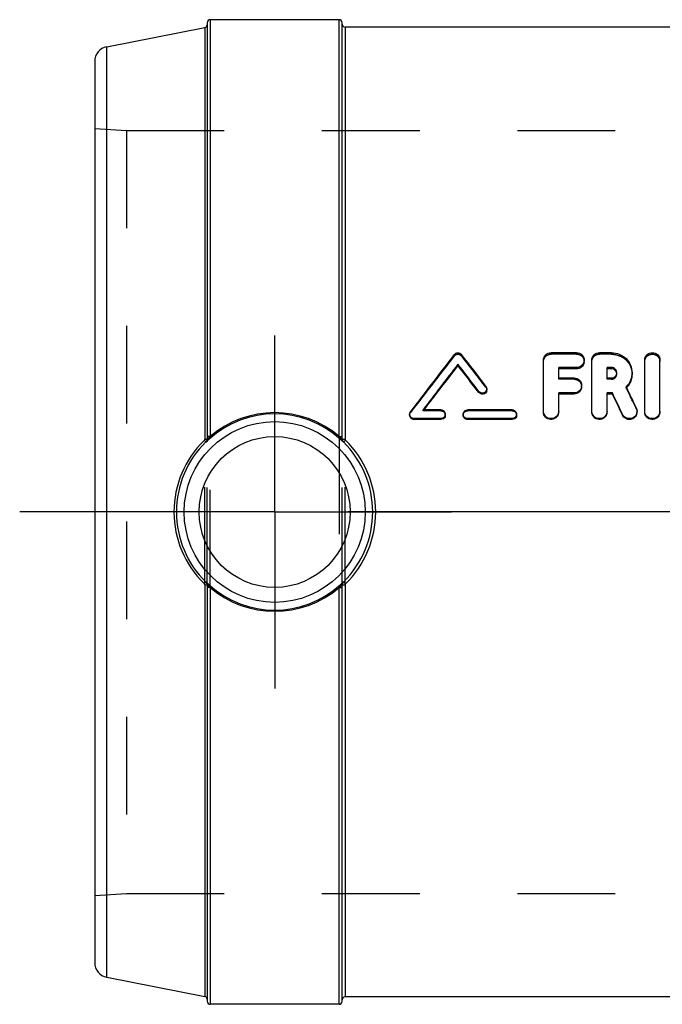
# Model space of a CAD drawing. Header units: millimetres. Extents: x 439 to 556, y 439 to 556.
# Tile 1 of 2: x 439 to 481, y 491 to 556. Entities that reach past the tile are written whole.
import ezdxf

# ---------------------------------------------------------------- set-up
doc = ezdxf.new("R2010")
doc.units = ezdxf.units.MM
doc.header["$LTSCALE"] = 65.185185
doc.linetypes.add('CENTER', pattern=[0.6, 0.375, -0.075, 0.075, -0.075])
doc.linetypes.add('HIDDEN', pattern=[0.2, 0.1, -0.1])
for name, color, linetype in [('ACHSEN_S', 7, 'CONTINUOUS'), ('KOERPER', 7, 'CONTINUOUS'), ('KONST.EL_MIT_GEO', 7, 'CONTINUOUS')]:
    doc.layers.add(name, color=color, linetype=linetype)

msp = doc.modelspace()

# ---------------------------------------------------------------- linework, layer by layer
at = {"layer": 'ACHSEN_S', "color": 2, "linetype": 'CENTER'}
msp.add_line((524.042, 523.619), (438.618, 523.619), dxfattribs=at)
at = {"layer": 'KOERPER', "color": 7, "linetype": 'Continuous'}
for p, q in [((459.918, 556.469), (451.318, 556.469)), ((503.618, 555.969), (460.318, 555.969)), ((491.269, 491.269), (460.318, 491.269)), ((459.918, 490.769), (451.318, 490.769))]:
    msp.add_line(p, q, dxfattribs=at)
at = {"layer": 'KOERPER', "color": 2, "linetype": 'CENTER'}
for q in [(455.618, 535.404), (443.833, 523.619), (455.618, 511.833), (467.404, 523.619)]:
    msp.add_line((455.618, 523.619), q, dxfattribs=at)
at = {"layer": 'KONST.EL_MIT_GEO', "color": 7, "linetype": 'Continuous'}
for p, q in [((444.428, 554.668), (450.957, 555.937)), ((450.957, 555.937), (450.957, 528.479)), ((451.118, 556.268), (451.118, 528.501)), ((451.318, 556.469), (451.318, 528.659)), ((459.918, 528.659), (459.918, 556.469)), ((460.118, 528.501), (460.118, 556.268)), ((460.318, 555.969), (460.318, 528.477)), ((444.428, 492.569), (444.428, 554.668)), ((443.618, 553.687), (443.618, 493.551)), ((475.746, 534.246), (474.048, 534.246)), ((478.065, 534.246), (477.274, 534.246)), ((473.538, 530.353), (473.538, 533.755)), ((476.765, 530.353), (476.765, 533.755)), ((480.287, 530.353), (480.287, 533.755)), ((481.306, 530.353), (481.306, 533.755)), ((467.836, 533.392), (467.836, 533.483)), ((474.557, 532.56), (474.557, 533.261)), ((475.746, 533.261), (474.557, 533.261)), ((475.746, 533.173), (474.557, 533.173)), ((475.746, 533.173), (475.746, 533.261)), ((477.784, 532.56), (477.784, 533.261)), ((478.065, 533.261), (477.784, 533.261)), ((478.065, 533.173), (477.784, 533.173)), ((478.065, 533.173), (478.065, 533.261)), ((475.576, 532.56), (474.557, 532.56)), ((478.065, 532.56), (477.784, 532.56)), ((469.229, 531.594), (469.229, 531.668)), ((474.557, 530.353), (474.557, 531.564)), ((475.576, 531.564), (474.557, 531.564)), ((475.576, 531.491), (475.576, 531.564)), ((477.784, 530.353), (477.784, 531.564)), ((478.132, 531.564), (477.784, 531.564)), ((478.132, 531.491), (478.132, 531.564)), ((479.089, 531.915), (479.059, 531.978)), ((475.576, 531.491), (474.557, 531.491)), ((478.132, 531.491), (477.784, 531.491)), ((466.699, 530.436), (465.509, 530.436)), ((471.453, 530.436), (468.482, 530.436)), ((464.916, 529.791), (464.916, 529.849)), ((466.699, 529.849), (464.916, 529.849)), ((466.699, 529.791), (464.916, 529.791)), ((466.699, 529.791), (466.699, 529.849)), ((468.482, 529.791), (468.482, 529.849)), ((471.453, 529.849), (468.482, 529.849)), ((471.453, 529.791), (468.482, 529.791)), ((471.453, 529.791), (471.453, 529.849)), ((478.806, 530.08), (478.806, 530.14)), ((451.029, 528.272), (451.028, 528.294)), ((460.208, 528.292), (460.208, 528.272)), ((450.957, 518.758), (450.957, 491.3)), ((451.028, 518.943), (451.029, 518.965)), ((451.118, 518.736), (451.118, 490.97)), ((451.318, 518.578), (451.318, 490.769)), ((459.918, 490.769), (459.918, 518.578)), ((460.118, 490.97), (460.118, 518.736)), ((460.208, 518.965), (460.208, 518.945)), ((460.318, 518.761), (460.318, 491.269)), ((444.428, 492.569), (450.957, 491.3))]:
    msp.add_line(p, q, dxfattribs=at)
at = {"layer": 'KONST.EL_MIT_GEO', "color": 8, "linetype": 'HIDDEN'}
for p, q in [((443.618, 549.219), (445.734, 549.069)), ((445.734, 549.069), (445.734, 498.169)), ((445.734, 549.069), (496.118, 549.069)), ((474.048, 534.149), (474.048, 534.246)), ((475.746, 534.149), (474.048, 534.149)), ((475.746, 534.149), (475.746, 534.246)), ((477.274, 534.149), (477.274, 534.246)), ((478.065, 534.149), (477.274, 534.149)), ((478.065, 534.149), (478.065, 534.246)), ((467.594, 534.033), (467.594, 534.129)), ((468.078, 534.033), (468.078, 534.129)), ((476.255, 533.661), (476.255, 533.754)), ((478.426, 532.826), (478.426, 532.911)), ((479.445, 532.825), (479.445, 532.911)), ((474.557, 532.478), (474.557, 532.56)), ((475.576, 532.478), (474.557, 532.478)), ((475.576, 532.478), (475.576, 532.56)), ((477.784, 532.478), (477.784, 532.56)), ((478.065, 532.478), (477.784, 532.478)), ((478.065, 532.478), (478.065, 532.56)), ((469.705, 531.939), (469.705, 532.016)), ((469.764, 531.766), (469.764, 531.842)), ((476.085, 531.985), (476.085, 532.062)), ((479.059, 531.901), (479.059, 531.978)), ((464.678, 530.257), (464.678, 530.319)), ((465.509, 530.374), (465.509, 530.436)), ((465.509, 530.374), (465.539, 530.413)), ((466.699, 530.374), (465.509, 530.374)), ((465.539, 530.413), (465.557, 530.436)), ((466.699, 530.374), (466.699, 530.436)), ((468.482, 530.374), (468.482, 530.436)), ((471.453, 530.374), (468.482, 530.374)), ((471.453, 530.374), (471.453, 530.436)), ((473.538, 530.291), (473.538, 530.353)), ((474.557, 530.291), (474.557, 530.353)), ((476.765, 530.291), (476.765, 530.353)), ((477.784, 530.291), (477.784, 530.353)), ((479.73, 530.501), (479.73, 530.565)), ((479.777, 530.291), (479.777, 530.353)), ((480.287, 530.291), (480.287, 530.353)), ((481.306, 530.291), (481.306, 530.353)), ((464.618, 530.143), (464.618, 530.083)), ((466.996, 530.083), (466.996, 530.143)), ((468.184, 530.143), (468.184, 530.083)), ((471.751, 530.083), (471.751, 530.143)), ((450.957, 518.758), (450.957, 528.479)), ((451.118, 518.736), (451.118, 528.501)), ((451.318, 518.578), (451.318, 528.659)), ((459.918, 528.659), (459.918, 518.578)), ((460.118, 518.736), (460.118, 528.501)), ((460.318, 518.761), (460.318, 528.477)), ((443.618, 498.019), (445.734, 498.169)), ((445.734, 498.169), (496.118, 498.169))]:
    msp.add_line(p, q, dxfattribs=at)
at = {"layer": 'KONST.EL_MIT_GEO', "color": 7, "linetype": 'Continuous'}
for radius in [6.034, 5.034]:
    msp.add_circle((455.618, 523.619), radius, dxfattribs=at)
for centre, radius, start, end in [((450.918, 556.134), 0.2, 280.99995, 360), ((451.318, 556.269), 0.2, 90, 180.00044), ((459.918, 556.269), 0.2, 359.99956, 90), ((460.318, 556.169), 0.2, 180, 270), ((444.618, 553.687), 1, 101, 180.00001), ((796.699, 279.209), 416.286, 142.2391, 142.89962), ((145.103, 283.919), 408.556, 37.39107, 37.76506), ((798.754, 278.214), 417.934, 142.35355, 142.87915), ((794.718, 278.897), 414.269, 142.09733, 142.61359), ((141.17, 281.473), 412.577, 37.33113, 37.64878), ((144.944, 281.983), 409.226, 37.58647, 37.90487), ((478.084, 532.911), 0.342, 350.02978, 359.99319), ((58.149, 331.802), 465.071, 25.24365, 25.43779), ((62.291, 333.233), 461.731, 25.30109, 25.48651), ((64.429, 332.891), 458.903, 25.44826, 25.64354), ((455.618, 523.627), 6.62, 49.48882, 130.51122), ((464.913, 530.141), 0.294, 142.949, 160.37606), ((455.618, 523.66), 6.506, 47.85394, 132.14603), ((455.588, 523.617), 6.684, 134.43589, 179.98522), ((455.609, 523.621), 6.544, 134.42731, 180.01853), ((455.583, 523.625), 6.675, 134.23265, 134.45595), ((450.857, 528.479), 0.0995, 329.87611, 359.9218), ((450.821, 528.506), 0.296, 314.41529, 322.16916), ((455.617, 523.654), 6.51, 132.86217, 134.8082), ((449.328, 529.955), 2.393, 315.2974, 315.93215), ((450.785, 528.501), 0.333, 317.58944, 359.97397), ((449.373, 529.912), 2.331, 315.92933, 317.23397), ((450.819, 528.509), 0.299, 344.96322, 359.97433), ((455.63, 523.639), 6.53, 132.10129, 132.86281), ((440.397, 534.562), 12.414, 331.18531, 331.61089), ((472.231, 535.316), 13.997, 208.39534, 208.58805), ((469.689, 533.933), 11.103, 208.60041, 208.83331), ((460.523, 528.886), 0.639, 208.77648, 211.02208), ((455.606, 523.639), 6.53, 47.17191, 47.89858), ((455.619, 523.653), 6.511, 45.19191, 47.17258), ((460.418, 528.506), 0.299, 180.03203, 225.46407), ((460.457, 528.501), 0.339, 180.02404, 183.41884), ((460.469, 528.506), 0.351, 198.99581, 201.73102), ((460.46, 528.502), 0.342, 201.73728, 222.36953), ((455.581, 523.621), 6.575, 359.98331, 45.27288), ((460.318, 529.771), 1.294, 268.46253, 270.00013), ((459.09, 529.678), 1.79, 313.67796, 314.67723), ((455.643, 523.617), 6.713, 0.01495, 45.50037), ((455.588, 523.62), 6.684, 180.01475, 225.5667), ((455.609, 523.617), 6.544, 179.98149, 225.57266), ((455.581, 523.617), 6.575, 314.72713, 0.01668), ((455.643, 523.62), 6.713, 314.4996, 359.98508), ((455.583, 523.613), 6.676, 225.54724, 225.76797), ((455.617, 523.585), 6.511, 225.19192, 227.18302), ((450.819, 518.729), 0.299, 0.02567, 22.56649), ((450.786, 518.737), 0.333, 3.42208, 16.14805), ((450.78, 518.736), 0.339, 0.02364, 3.41868), ((455.631, 523.599), 6.53, 227.18235, 227.89857), ((455.618, 523.578), 6.506, 227.85394, 312.14603), ((450.714, 518.351), 0.639, 28.77643, 31.0223), ((441.548, 513.304), 11.102, 28.60044, 28.83335), ((439.001, 511.919), 14.002, 28.39541, 28.58805), ((455.618, 523.611), 6.62, 229.48928, 310.51072), ((470.841, 512.675), 12.416, 151.18531, 151.61082), ((455.607, 523.598), 6.53, 312.1013, 312.86282), ((455.62, 523.584), 6.51, 312.86218, 314.80821), ((460.452, 518.736), 0.333, 137.58866, 179.9736), ((460.417, 518.732), 0.298, 134.53592, 161.95844), ((461.864, 517.325), 2.331, 135.92886, 137.23322), ((461.909, 517.282), 2.393, 135.29718, 135.93169), ((460.318, 517.466), 1.294, 90.00212, 91.53923), ((459.091, 517.56), 1.789, 45.32318, 46.32258), ((444.618, 493.551), 1, 179.99999, 259), ((450.918, 491.104), 0.2, 0, 79.00004), ((451.318, 490.969), 0.2, 179.99964, 270), ((459.918, 490.969), 0.2, 270, 0.00036), ((460.318, 491.069), 0.2, 90, 180)]:
    msp.add_arc(centre, radius, start, end, dxfattribs=at)
at = {"layer": 'KONST.EL_MIT_GEO', "color": 8, "linetype": 'HIDDEN'}
for centre, radius, start, end in [((792.877, 279.736), 412.887, 141.98274, 142.64484), ((148.827, 284.415), 405.254, 37.64655, 38.02141), ((475.789, 533.661), 0.466, 349.75557, 359.97334), ((478.09, 532.826), 0.336, 0.00257, 7.26267), ((469.483, 531.767), 0.281, 344.61488, 359.94478), ((475.612, 531.985), 0.474, 354.46089, 359.99319), ((478.073, 532.882), 1.391, 315.15117, 316.6348), ((68.779, 334.435), 455.326, 25.506, 25.70128), ((478.087, 532.868), 1.372, 316.63639, 317.54772), ((474.07, 530.29), 0.487, 350.70147, 0.02971), ((477.297, 530.29), 0.487, 350.70147, 0.02971), ((479.286, 530.291), 0.491, 349.5738, 359.99644), ((480.819, 530.29), 0.487, 350.70147, 0.02971)]:
    msp.add_arc(centre, radius, start, end, dxfattribs=at)
at = {"layer": 'KONST.EL_MIT_GEO', "color": 7, "linetype": 'Continuous'}
for points, knots in [([(467.594, 534.129), (467.649, 534.2), (467.836, 534.292), (468.023, 534.2), (468.078, 534.129)], [0, 0, 0, 0, 0.49997, 1, 1, 1, 1]), ([(473.538, 533.755), (473.538, 533.881), (473.651, 534.146), (473.919, 534.246), (474.048, 534.246)], [0, 0, 0, 0, 0.494651, 1, 1, 1, 1]), ([(475.746, 534.246), (475.875, 534.246), (476.142, 534.146), (476.255, 533.881), (476.255, 533.754)], [0, 0, 0, 0, 0.505812, 1, 1, 1, 1]), ([(476.765, 533.755), (476.765, 533.881), (476.878, 534.146), (477.145, 534.246), (477.274, 534.246)], [0, 0, 0, 0, 0.494651, 1, 1, 1, 1]), ([(478.065, 534.246), (478.245, 534.246), (478.606, 534.178), (479.065, 533.882), (479.373, 533.438), (479.445, 533.085), (479.445, 532.911)], [0, 0, 0, 0, 0.254257, 0.505661, 0.753501, 1, 1, 1, 1]), ([(480.287, 533.755), (480.287, 533.881), (480.402, 534.146), (480.795, 534.297), (481.19, 534.147), (481.306, 533.882), (481.306, 533.755)], [0, 0, 0, 0, 0.247503, 0.499571, 0.751721, 1, 1, 1, 1]), ([(476.255, 533.754), (476.255, 533.628), (476.142, 533.363), (475.875, 533.261), (475.746, 533.261)], [0, 0, 0, 0, 0.493598, 1, 1, 1, 1]), ([(476.248, 533.578), (476.228, 533.467), (476.098, 533.252), (475.862, 533.173), (475.746, 533.173)], [0, 0, 0, 0, 0.493022, 1, 1, 1, 1]), ([(478.426, 532.911), (478.426, 533.001), (478.347, 533.189), (478.157, 533.261), (478.065, 533.261)], [0, 0, 0, 0, 0.49474, 1, 1, 1, 1]), ([(478.343, 533.047), (478.293, 533.105), (478.195, 533.162), (478.092, 533.173), (478.065, 533.173)], [0, 0, 0, 0, 0.74264, 1, 1, 1, 1]), ([(478.065, 532.56), (478.147, 532.56), (478.316, 532.617), (478.407, 532.772), (478.421, 532.852)], [0, 0, 0, 0, 0.502871, 1, 1, 1, 1]), ([(479.445, 532.911), (479.445, 532.74), (479.376, 532.394), (479.18, 532.1), (479.059, 531.978)], [0, 0, 0, 0, 0.497499, 1, 1, 1, 1]), ([(475.576, 532.56), (475.706, 532.56), (475.974, 532.457), (476.085, 532.19), (476.085, 532.062)], [0, 0, 0, 0, 0.504498, 1, 1, 1, 1]), ([(479.445, 532.825), (479.445, 532.665), (479.383, 532.341), (479.208, 532.062), (479.099, 531.943)], [0, 0, 0, 0, 0.497418, 1, 1, 1, 1]), ([(469.764, 531.842), (469.764, 531.782), (469.723, 531.659), (469.566, 531.547), (469.373, 531.545), (469.265, 531.62), (469.229, 531.668)], [0, 0, 0, 0, 0.247098, 0.49627, 0.749841, 1, 1, 1, 1]), ([(469.754, 531.692), (469.739, 531.641), (469.679, 531.543), (469.526, 531.468), (469.355, 531.483), (469.261, 531.551), (469.229, 531.594)], [0, 0, 0, 0, 0.246166, 0.496574, 0.7507, 1, 1, 1, 1]), ([(476.085, 532.062), (476.085, 531.935), (475.974, 531.668), (475.706, 531.564), (475.576, 531.564)], [0, 0, 0, 0, 0.494991, 1, 1, 1, 1]), ([(476.083, 531.939), (476.072, 531.82), (475.949, 531.581), (475.698, 531.491), (475.576, 531.491)], [0, 0, 0, 0, 0.493769, 1, 1, 1, 1]), ([(466.699, 530.436), (466.774, 530.436), (466.932, 530.375), (466.996, 530.218), (466.996, 530.143)], [0, 0, 0, 0, 0.502652, 1, 1, 1, 1]), ([(468.202, 530.242), (468.222, 530.298), (468.3, 530.4), (468.422, 530.436), (468.482, 530.436)], [0, 0, 0, 0, 0.500271, 1, 1, 1, 1]), ([(471.453, 530.436), (471.529, 530.436), (471.686, 530.375), (471.751, 530.218), (471.751, 530.143)], [0, 0, 0, 0, 0.502652, 1, 1, 1, 1]), ([(474.557, 530.353), (474.557, 530.224), (474.445, 529.955), (474.048, 529.795), (473.651, 529.954), (473.538, 530.223), (473.538, 530.353)], [0, 0, 0, 0, 0.249071, 0.499567, 0.750164, 1, 1, 1, 1]), ([(474.551, 530.212), (474.531, 530.092), (474.391, 529.858), (474.005, 529.746), (473.64, 529.915), (473.538, 530.169), (473.538, 530.291)], [0, 0, 0, 0, 0.247815, 0.499703, 0.75101, 1, 1, 1, 1]), ([(477.784, 530.353), (477.784, 530.224), (477.672, 529.955), (477.275, 529.795), (476.877, 529.954), (476.765, 530.223), (476.765, 530.353)], [0, 0, 0, 0, 0.249071, 0.499567, 0.750164, 1, 1, 1, 1]), ([(477.777, 530.212), (477.757, 530.092), (477.618, 529.858), (477.232, 529.746), (476.867, 529.915), (476.765, 530.169), (476.765, 530.291)], [0, 0, 0, 0, 0.247815, 0.499703, 0.75101, 1, 1, 1, 1]), ([(479.777, 530.353), (479.777, 530.242), (479.696, 530.011), (479.387, 529.822), (479.027, 529.863), (478.854, 530.038), (478.806, 530.14)], [0, 0, 0, 0, 0.247773, 0.498433, 0.749404, 1, 1, 1, 1]), ([(479.769, 530.202), (479.75, 530.1), (479.642, 529.903), (479.338, 529.762), (479.008, 529.821), (478.851, 529.985), (478.806, 530.08)], [0, 0, 0, 0, 0.246981, 0.498352, 0.750131, 1, 1, 1, 1]), ([(481.306, 530.353), (481.306, 530.224), (481.194, 529.955), (480.797, 529.795), (480.399, 529.954), (480.287, 530.223), (480.287, 530.353)], [0, 0, 0, 0, 0.249071, 0.499567, 0.750164, 1, 1, 1, 1]), ([(481.299, 530.212), (481.279, 530.092), (481.14, 529.858), (480.754, 529.746), (480.389, 529.915), (480.287, 530.169), (480.287, 530.291)], [0, 0, 0, 0, 0.247815, 0.499703, 0.75101, 1, 1, 1, 1]), ([(464.916, 529.849), (464.84, 529.849), (464.683, 529.911), (464.618, 530.068), (464.618, 530.143)], [0, 0, 0, 0, 0.502308, 1, 1, 1, 1]), ([(464.916, 529.791), (464.84, 529.791), (464.683, 529.852), (464.618, 530.008), (464.618, 530.083)], [0, 0, 0, 0, 0.503939, 1, 1, 1, 1]), ([(466.996, 530.143), (466.996, 530.068), (466.932, 529.911), (466.774, 529.849), (466.699, 529.849)], [0, 0, 0, 0, 0.49836, 1, 1, 1, 1]), ([(466.976, 529.979), (466.955, 529.924), (466.877, 529.827), (466.757, 529.791), (466.699, 529.791)], [0, 0, 0, 0, 0.499423, 1, 1, 1, 1]), ([(468.482, 529.849), (468.406, 529.849), (468.249, 529.911), (468.184, 530.068), (468.184, 530.143)], [0, 0, 0, 0, 0.5025, 1, 1, 1, 1]), ([(468.482, 529.791), (468.406, 529.791), (468.249, 529.852), (468.184, 530.008), (468.184, 530.083)], [0, 0, 0, 0, 0.504131, 1, 1, 1, 1]), ([(471.751, 530.143), (471.751, 530.068), (471.686, 529.911), (471.529, 529.849), (471.453, 529.849)], [0, 0, 0, 0, 0.49836, 1, 1, 1, 1]), ([(471.731, 529.979), (471.71, 529.924), (471.631, 529.827), (471.512, 529.791), (471.453, 529.791)], [0, 0, 0, 0, 0.499423, 1, 1, 1, 1]), ([(450.927, 528.408), (450.934, 528.4), (450.961, 528.372), (450.988, 528.343), (451.006, 528.323)], [0, 0, 0, 0, 0.291337, 1, 1, 1, 1]), ([(450.957, 528.479), (450.995, 528.48), (451.049, 528.484), (451.099, 528.494), (451.118, 528.503), (451.118, 528.509)], [0, 0, 0, 0, 0.697414, 0.906964, 1, 1, 1, 1]), ([(451.006, 528.323), (451.009, 528.32), (451.016, 528.312), (451.023, 528.303), (451.027, 528.297)], [0, 0, 0, 0, 0.34509, 1, 1, 1, 1]), ([(451.318, 528.66), (451.293, 528.66), (451.246, 528.658), (451.182, 528.652), (451.145, 528.645), (451.118, 528.635), (451.118, 528.629)], [0, 0, 0, 0, 0.372138, 0.690106, 0.906341, 1, 1, 1, 1]), ([(451.121, 528.513), (451.12, 528.511), (451.119, 528.507), (451.118, 528.503), (451.118, 528.501)], [0, 0, 0, 0, 0.508297, 1, 1, 1, 1]), ([(451.274, 528.579), (451.239, 528.576), (451.185, 528.566), (451.129, 528.534), (451.121, 528.513)], [0, 0, 0, 0, 0.612012, 1, 1, 1, 1]), ([(459.918, 528.66), (459.944, 528.66), (459.99, 528.658), (460.055, 528.652), (460.092, 528.645), (460.118, 528.635), (460.118, 528.629)], [0, 0, 0, 0, 0.372138, 0.690107, 0.906342, 1, 1, 1, 1]), ([(459.963, 528.579), (459.997, 528.576), (460.052, 528.566), (460.108, 528.534), (460.116, 528.513)], [0, 0, 0, 0, 0.612108, 1, 1, 1, 1]), ([(460.116, 528.513), (460.117, 528.511), (460.118, 528.507), (460.118, 528.503), (460.118, 528.501)], [0, 0, 0, 0, 0.508317, 1, 1, 1, 1]), ([(460.118, 528.507), (460.118, 528.502), (460.139, 528.493), (460.189, 528.482), (460.244, 528.478), (460.284, 528.477)], [0, 0, 0, 0, 0.092868, 0.302604, 1, 1, 1, 1]), ([(460.208, 528.292), (460.216, 528.288), (460.246, 528.317), (460.267, 528.33), (460.283, 528.344)], [0, 0, 0, 0, 0.29586, 1, 1, 1, 1]), ([(450.927, 518.83), (450.934, 518.838), (450.961, 518.866), (450.988, 518.894), (451.006, 518.915)], [0, 0, 0, 0, 0.291356, 1, 1, 1, 1]), ([(450.957, 518.758), (450.995, 518.757), (451.049, 518.753), (451.099, 518.743), (451.118, 518.734), (451.118, 518.729)], [0, 0, 0, 0, 0.69743, 0.906981, 1, 1, 1, 1]), ([(451.006, 518.915), (451.009, 518.918), (451.016, 518.926), (451.023, 518.934), (451.027, 518.94)], [0, 0, 0, 0, 0.345111, 1, 1, 1, 1]), ([(451.029, 518.965), (451.055, 518.937), (451.084, 518.892), (451.101, 518.842), (451.105, 518.829)], [0, 0, 0, 0, 0.733134, 1, 1, 1, 1]), ([(451.121, 518.725), (451.12, 518.726), (451.119, 518.73), (451.118, 518.734), (451.118, 518.736)], [0, 0, 0, 0, 0.508317, 1, 1, 1, 1]), ([(451.318, 518.578), (451.293, 518.578), (451.246, 518.579), (451.182, 518.585), (451.145, 518.592), (451.118, 518.602), (451.118, 518.609)], [0, 0, 0, 0, 0.372138, 0.690107, 0.906342, 1, 1, 1, 1]), ([(451.274, 518.659), (451.239, 518.662), (451.185, 518.672), (451.129, 518.704), (451.121, 518.725)], [0, 0, 0, 0, 0.612108, 1, 1, 1, 1]), ([(459.918, 518.578), (459.944, 518.578), (459.99, 518.579), (460.055, 518.585), (460.092, 518.592), (460.118, 518.602), (460.118, 518.609)], [0, 0, 0, 0, 0.372138, 0.690106, 0.906341, 1, 1, 1, 1]), ([(459.963, 518.659), (459.997, 518.662), (460.052, 518.672), (460.108, 518.704), (460.116, 518.725)], [0, 0, 0, 0, 0.612012, 1, 1, 1, 1]), ([(460.116, 518.725), (460.117, 518.726), (460.118, 518.73), (460.119, 518.734), (460.119, 518.736)], [0, 0, 0, 0, 0.508297, 1, 1, 1, 1]), ([(460.118, 518.731), (460.118, 518.736), (460.139, 518.745), (460.189, 518.755), (460.244, 518.759), (460.284, 518.76)], [0, 0, 0, 0, 0.092861, 0.302597, 1, 1, 1, 1]), ([(460.208, 518.945), (460.217, 518.949), (460.246, 518.921), (460.267, 518.907), (460.284, 518.893)], [0, 0, 0, 0, 0.29586, 1, 1, 1, 1])]:
    msp.add_open_spline(points, degree=3, knots=knots, dxfattribs=at)
at = {"layer": 'KONST.EL_MIT_GEO', "color": 8, "linetype": 'HIDDEN'}
for points, knots in [([(467.594, 534.033), (467.649, 534.103), (467.836, 534.194), (468.023, 534.103), (468.078, 534.033)], [0, 0, 0, 0, 0.49997, 1, 1, 1, 1]), ([(473.538, 533.662), (473.538, 533.787), (473.653, 534.05), (473.919, 534.149), (474.048, 534.149)], [0, 0, 0, 0, 0.49302, 1, 1, 1, 1]), ([(475.746, 534.149), (475.875, 534.149), (476.141, 534.05), (476.255, 533.786), (476.255, 533.661)], [0, 0, 0, 0, 0.507444, 1, 1, 1, 1]), ([(476.765, 533.662), (476.765, 533.787), (476.879, 534.05), (477.145, 534.149), (477.274, 534.149)], [0, 0, 0, 0, 0.49302, 1, 1, 1, 1]), ([(478.065, 534.149), (478.245, 534.149), (478.605, 534.081), (479.064, 533.789), (479.373, 533.349), (479.445, 532.998), (479.445, 532.825)], [0, 0, 0, 0, 0.255317, 0.50717, 0.754576, 1, 1, 1, 1]), ([(480.287, 533.662), (480.287, 533.787), (480.403, 534.05), (480.795, 534.198), (481.189, 534.051), (481.306, 533.787), (481.306, 533.662)], [0, 0, 0, 0, 0.246687, 0.499569, 0.752537, 1, 1, 1, 1]), ([(475.576, 532.478), (475.705, 532.478), (475.973, 532.377), (476.085, 532.111), (476.085, 531.985)], [0, 0, 0, 0, 0.50613, 1, 1, 1, 1]), ([(478.065, 532.478), (478.157, 532.478), (478.346, 532.549), (478.426, 532.736), (478.426, 532.826)], [0, 0, 0, 0, 0.505874, 1, 1, 1, 1]), ([(466.699, 530.374), (466.774, 530.374), (466.931, 530.313), (466.996, 530.157), (466.996, 530.083)], [0, 0, 0, 0, 0.504284, 1, 1, 1, 1]), ([(468.184, 530.083), (468.184, 530.157), (468.249, 530.313), (468.406, 530.374), (468.482, 530.374)], [0, 0, 0, 0, 0.496574, 1, 1, 1, 1]), ([(471.453, 530.374), (471.529, 530.374), (471.686, 530.313), (471.751, 530.157), (471.751, 530.083)], [0, 0, 0, 0, 0.504284, 1, 1, 1, 1])]:
    msp.add_open_spline(points, degree=3, knots=knots, dxfattribs=at)
at = {"layer": 'KONST.EL_MIT_GEO', "color": 7, "linetype": 'Continuous'}
for points in [[(478.424, 532.868), (478.415, 532.933), (478.386, 532.997), (478.343, 533.047)], [(469.705, 532.016), (469.742, 531.967), (469.764, 531.903), (469.764, 531.842)], [(464.618, 530.143), (464.618, 530.176), (464.624, 530.209), (464.635, 530.24)], [(468.184, 530.143), (468.184, 530.177), (468.191, 530.211), (468.202, 530.242)], [(479.73, 530.565), (479.761, 530.5), (479.777, 530.425), (479.777, 530.353)], [(450.943, 528.429), (450.939, 528.421), (450.933, 528.414), (450.927, 528.408)], [(451.108, 528.431), (451.098, 528.392), (451.079, 528.355), (451.055, 528.324)], [(451.188, 528.451), (451.155, 528.409), (451.12, 528.369), (451.084, 528.33)], [(451.274, 528.579), (451.25, 528.534), (451.219, 528.491), (451.188, 528.451)], [(460.208, 528.272), (460.122, 528.359), (460.038, 528.452), (459.975, 528.557)], [(460.137, 528.392), (460.127, 528.421), (460.121, 528.451), (460.119, 528.481)], [(460.283, 528.344), (460.298, 528.357), (460.312, 528.37), (460.326, 528.384)], [(460.318, 528.477), (460.318, 528.451), (460.33, 528.423), (460.348, 528.405)], [(450.927, 518.83), (450.945, 518.812), (450.957, 518.784), (450.957, 518.758)], [(451.028, 518.943), (451.057, 518.915), (451.08, 518.881), (451.095, 518.844)], [(451.029, 518.965), (451.115, 518.878), (451.199, 518.786), (451.262, 518.68)], [(459.963, 518.659), (459.987, 518.704), (460.018, 518.746), (460.049, 518.787)], [(460.049, 518.787), (460.082, 518.829), (460.117, 518.869), (460.153, 518.908)], [(460.133, 518.824), (460.124, 518.794), (460.118, 518.762), (460.118, 518.731)], [(460.284, 518.893), (460.298, 518.88), (460.312, 518.867), (460.326, 518.854)], [(460.348, 518.832), (460.33, 518.814), (460.318, 518.786), (460.318, 518.761)]]:
    msp.add_open_spline(points, degree=3, dxfattribs=at)
at = {"layer": 'KONST.EL_MIT_GEO', "color": 8, "linetype": 'HIDDEN'}
for points in [[(469.705, 531.939), (469.742, 531.891), (469.764, 531.827), (469.764, 531.766)], [(464.618, 530.083), (464.618, 530.144), (464.64, 530.208), (464.678, 530.257)], [(479.73, 530.501), (479.76, 530.436), (479.777, 530.363), (479.777, 530.291)], [(466.996, 530.083), (466.996, 530.048), (466.989, 530.012), (466.976, 529.979)], [(471.751, 530.083), (471.751, 530.048), (471.744, 530.012), (471.731, 529.979)]]:
    msp.add_open_spline(points, degree=3, dxfattribs=at)

doc.saveas('drawing.dxf')
